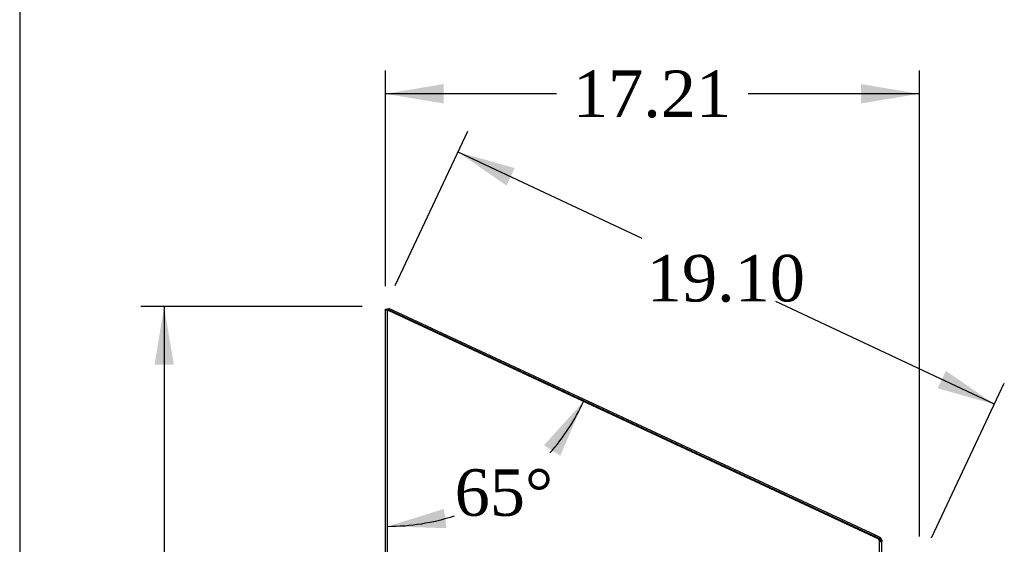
# Model space of a CAD drawing. Header units: inches. Extents: x 1 to 299, y -2 to 199.
# Tile 11 of 26: x 1 to 33, y 129 to 146. Entities that reach past the tile are written whole.
import ezdxf
from ezdxf.enums import TextEntityAlignment as Align
from ezdxf.lldxf.tags import DXFTag

# ---------------------------------------------------------------- set-up
doc = ezdxf.new("R2010")
doc.units = ezdxf.units.IN
doc.header["$MEASUREMENT"] = 0
for name, color, linetype in [('COM70708-4', 7, 'Continuous'), ('COM70709-12', 7, 'Continuous'), ('COM70711-4', 7, 'Continuous'), ('Default', 7, 'Continuous')]:
    doc.layers.add(name, color=color, linetype=linetype)
doc.styles.add('SEACAD_Times_New_Roman', font='times.ttf')
tags = doc.linetypes.add('HIDDEN2', pattern=[0.1875, 0.125, -0.0625]).pattern_tags.tags
tags[6:7] = [DXFTag(74, 4), DXFTag(75, 0), DXFTag(340, '0'), DXFTag(46, 0.0), DXFTag(50, 0.0), DXFTag(44, 0.0), DXFTag(45, 0.0)]
tags[4:5] = [DXFTag(74, 4), DXFTag(75, 0), DXFTag(340, '0'), DXFTag(46, 0.0), DXFTag(50, 0.0), DXFTag(44, 0.0), DXFTag(45, 0.0)]
doc.dimstyles.new('HAMMOND_(STH_-_300x200)', dxfattribs={"dimtxt": 1.5, "dimasz": 1.875, "dimexe": 0.75, "dimexo": 0.75, "dimgap": 0.375, "dimtad": 0, "dimtih": 1, "dimtoh": 1, "dimzin": 0, "dimdsep": 46, "dimtxsty": 'SEACAD_Times_New_Roman', "dimblk1": '_SE_FILLED', "dimblk2": '_SE_FILLED', "dimsah": 1, "dimcen": 0.75, "dimadec": 0, "dimazin": 0, "dimtfac": 0.8, "dimtofl": 0, "dimtmove": 0, "dimatfit": 3, "dimfxl": 1, "dimtolj": 1, "dimtzin": 0, "dimarcsym": 0})

# ---------------------------------------------------------------- blocks, each defined once
blk = doc.blocks.new('SE1')
at = {"layer": 'COM70708-4', "color": 7, "linetype": 'Continuous'}
for p, q in [((13.152, 136.505), (13.224, 136.505)), ((13.152, 69.208), (13.152, 136.505)), ((13.26, 136.463), (29.044, 129.103)), ((29.044, 129.103), (29.074, 129.1)), ((29.152, 69.244), (29.152, 129.026))]:
    blk.add_line(p, q, dxfattribs=at)
at = {"layer": 'COM70708-4', "color": 7, "linetype": 'HIDDEN2'}
for p, q in [((13.224, 69.208), (13.224, 136.505)), ((29.054, 129.1), (29.074, 129.1)), ((29.08, 125.035), (29.08, 129.026)), ((29.08, 129.026), (29.152, 129.026))]:
    blk.add_line(p, q, dxfattribs=at)
blk.add_arc((28.934, 129.017), 0.146, 3.4338, 34.8746, dxfattribs=at)
at = {"layer": 'COM70708-4', "color": 7, "linetype": 'Continuous'}
for points, knots in [([(13.152, 136.505), (13.152, 136.502), (13.155, 136.498), (13.166, 136.491), (13.174, 136.488), (13.194, 136.481), (13.206, 136.477), (13.232, 136.47), (13.246, 136.467), (13.26, 136.463)], [0, 0, 0, 0, 0.25, 0.25, 0.5, 0.5, 0.75, 0.75, 1, 1, 1, 1]), ([(13.224, 136.505), (13.224, 136.498), (13.228, 136.491), (13.241, 136.477), (13.251, 136.47), (13.26, 136.463)], [0, 0, 0, 0, 0.5, 0.5, 1, 1, 1, 1]), ([(29.074, 129.1), (29.085, 129.094), (29.096, 129.088), (29.115, 129.075), (29.123, 129.069), (29.137, 129.057), (29.143, 129.05), (29.15, 129.038), (29.152, 129.032), (29.152, 129.026)], [0, 0, 0, 0, 0.25, 0.25, 0.5, 0.5, 0.75, 0.75, 1, 1, 1, 1])]:
    blk.add_open_spline(points, degree=3, knots=knots, dxfattribs=at)
at = {"layer": 'COM70709-12', "color": 7, "linetype": 'Continuous'}
for p, q in [((13.223, 136.48), (13.253, 136.546)), ((13.253, 136.546), (28.938, 129.232)), ((28.907, 129.167), (28.938, 129.232)), ((28.938, 129.232), (29.09, 129.161)), ((29.059, 129.096), (29.09, 129.161)), ((29.13, 129.063), (29.152, 129.063)), ((29.152, 129.063), (29.152, 129.026))]:
    blk.add_line(p, q, dxfattribs=at)
at = {"layer": 'COM70709-12', "color": 7, "linetype": 'HIDDEN2'}
for p, q in [((13.223, 136.48), (13.26, 136.463)), ((29.044, 129.103), (29.059, 129.096)), ((29.08, 129.063), (29.08, 129.026)), ((29.08, 129.063), (29.13, 129.063)), ((29.08, 129.018), (29.152, 129.018))]:
    blk.add_line(p, q, dxfattribs=at)
at = {"layer": 'COM70709-12', "color": 7, "linetype": 'Continuous'}
blk.add_arc((29.044, 129.063), 0.108, 0, 65, dxfattribs=at)
at = {"layer": 'COM70709-12', "color": 7, "linetype": 'HIDDEN2'}
blk.add_arc((29.044, 129.063), 0.036, 0.0001, 64.9999, dxfattribs=at)
at = {"layer": 'COM70711-4', "color": 7, "linetype": 'Continuous'}
for p, q in [((13.233, 136.503), (13.224, 136.507)), ((13.224, 136.507), (13.224, 136.505))]:
    blk.add_line(p, q, dxfattribs=at)
at = {"layer": 'COM70711-4', "color": 7, "linetype": 'HIDDEN2'}
for p, q in [((29.044, 129.13), (13.233, 136.503)), ((29.08, 129.039), (29.152, 129.039))]:
    blk.add_line(p, q, dxfattribs=at)
for points, knots in [([(29.152, 129.039), (29.152, 129.047), (29.149, 129.054), (29.138, 129.069), (29.13, 129.077), (29.11, 129.092), (29.098, 129.1), (29.072, 129.115), (29.058, 129.122), (29.044, 129.13)], [0, 0, 0, 0, 0.25, 0.25, 0.5, 0.5, 0.75, 0.75, 1, 1, 1, 1]), ([(29.08, 129.039), (29.08, 129.054), (29.076, 129.069), (29.063, 129.1), (29.053, 129.115), (29.044, 129.13)], [0, 0, 0, 0, 0.5, 0.5, 1, 1, 1, 1])]:
    blk.add_open_spline(points, degree=3, knots=knots, dxfattribs=at)
blk = doc.blocks.new('DMBLK311')
at = {"layer": 'Default', "linetype": 'Continuous', "transparency": 16777216}
for points in [[(5.711, 134.718), (6.336, 134.718), (6.023, 136.593)], [(5.711, 71.011), (6.023, 69.136), (6.336, 71.011)]]:
    blk.add_hatch(color=7, dxfattribs=at).paths.add_polyline_path(points)
at = {"layer": 'Default', "color": 7, "linetype": 'Continuous', "transparency": 16777216}
for p, q in [((12.402, 136.593), (5.273, 136.593)), ((6.023, 136.593), (6.023, 104.14)), ((6.023, 102.115), (6.023, 69.136)), ((12.474, 69.136), (5.273, 69.136))]:
    blk.add_line(p, q, dxfattribs=at)
at = {"layer": 'Default', "color": 7, "linetype": 'Continuous', "transparency": 16777216, "style": 'SEACAD_Times_New_Roman'}
blk.add_text('67.46', height=1.5, dxfattribs=at).set_placement((3.464, 103.615), align=Align.TOP_LEFT)
blk = doc.blocks.new('_SE_FILLED')
at = {"color": 0}
blk.add_line((0, 0), (-1, 0), dxfattribs=at)
blk.add_solid([(0, 0), (-1, -0.1665), (-1, 0.1665), (0, 0)], dxfattribs=at)
blk = doc.blocks.new('DMBLK312')
at = {"layer": 'Default', "linetype": 'Continuous', "transparency": 16777216}
for points in [[(15.027, 143.764), (13.152, 143.451), (15.027, 143.139)], [(28.487, 143.764), (28.487, 143.139), (30.362, 143.451)]]:
    blk.add_hatch(color=7, dxfattribs=at).paths.add_polyline_path(points)
at = {"layer": 'Default', "color": 7, "linetype": 'Continuous', "transparency": 16777216}
for p, q in [((13.152, 137.255), (13.152, 144.201)), ((30.362, 129.181), (30.362, 144.201)), ((18.673, 143.451), (13.152, 143.451)), ((30.362, 143.451), (24.841, 143.451))]:
    blk.add_line(p, q, dxfattribs=at)
at = {"layer": 'Default', "color": 7, "linetype": 'Continuous', "transparency": 16777216, "style": 'SEACAD_Times_New_Roman'}
blk.add_text('17.21', height=1.5, dxfattribs=at).set_placement((19.198, 144.201), align=Align.TOP_LEFT)
blk = doc.blocks.new('DMBLK313')
at = {"layer": 'Default', "linetype": 'Continuous', "transparency": 16777216}
for points in [[(17.323, 141.057), (15.494, 141.572), (17.057, 140.492)], [(31.217, 134.524), (30.951, 133.959), (32.781, 133.444)]]:
    blk.add_hatch(color=7, dxfattribs=at).paths.add_polyline_path(points)
at = {"layer": 'Default', "color": 7, "linetype": 'Continuous', "transparency": 16777216}
for p, q in [((13.471, 137.272), (15.813, 142.251)), ((21.426, 138.783), (15.494, 141.572)), ((32.781, 133.444), (25.732, 136.758)), ((30.759, 129.143), (33.1, 134.122))]:
    blk.add_line(p, q, dxfattribs=at)
at = {"layer": 'Default', "color": 7, "linetype": 'Continuous', "transparency": 16777216, "style": 'SEACAD_Times_New_Roman'}
blk.add_text('19.10', height=1.5, dxfattribs=at).set_placement((21.578, 138.258), align=Align.TOP_LEFT)
blk = doc.blocks.new('DMBLK314')
at = {"layer": 'Default', "linetype": 'Continuous', "transparency": 16777216}
for points in [[(18.79, 131.788), (19.541, 133.534), (18.264, 132.125)], [(15.04, 130.071), (13.224, 129.51), (15.124, 129.452)]]:
    blk.add_hatch(color=7, dxfattribs=at).paths.add_polyline_path(points)
at = {"layer": 'Default', "color": 7, "linetype": 'Continuous', "transparency": 16777216}
for start, end in [(318.6656, 335), (270, 288.01)]:
    blk.add_arc((13.224, 136.48), 6.97, start, end, dxfattribs=at)
at = {"layer": 'Default', "color": 7, "linetype": 'Continuous', "transparency": 16777216, "style": 'SEACAD_Times_New_Roman'}
blk.add_text('65°', height=1.5, dxfattribs=at).set_placement((15.387, 131.352), align=Align.TOP_LEFT)
blk = doc.blocks.new('BORDER')
at = {"layer": 'Default', "color": 7, "linetype": 'Continuous'}
blk.add_line((-41.86, 27.86), (-41.86, 0), dxfattribs=at)

msp = doc.modelspace()

# ---------------------------------------------------------------- block references
at = {"layer": 'Default', "color": 7, "xscale": 7.12, "yscale": 7.12, "zscale": 7.12}
msp.add_blockref('BORDER', (299.411, 0.564), dxfattribs=at)
at = {"layer": 'Default'}
msp.add_blockref('SE1', (0, 0), dxfattribs=at)

# ---------------------------------------------------------------- dimensions: what is measured, and where the dimension line sits
at = {"layer": 'Default', "color": 7, "linetype": 'Continuous'}
dim = msp.add_linear_dim(base=(13.152, 143.451), p1=(30.362, 128.431), p2=(13.152, 136.505), text='\\A1;<>', dimstyle='HAMMOND_(STH_-_300x200)', dxfattribs=at)
dim.commit()
dim.dimension.update_dxf_attribs({"geometry": 'DMBLK312', "text_midpoint": (21.757, 143.451), "dimtype": 160})
for base, p1, p2, angle, picture, middle in [((32.781, 133.444), (30.44, 128.464), (13.152, 136.593), 154.8162, 'DMBLK313', (24.137, 137.508)), ((6.023, 136.593), (13.152, 136.593), (13.224, 69.136), 270.0612, 'DMBLK311', (6.023, 102.865))]:
    dim = msp.add_linear_dim(base=base, p1=p1, p2=p2, angle=angle, text='\\A1;<>', dimstyle='HAMMOND_(STH_-_300x200)', dxfattribs=at)
    dim.commit()
    dim.dimension.update_dxf_attribs({"geometry": picture, "text_midpoint": middle, "dimtype": 161})
dim = msp.add_angular_dim_2l(base=(16.969, 130.602), line1=((13.224, 136.48), (29.044, 129.103)), line2=((13.224, 136.48), (13.224, 69.208)), text='\\A1;<>', dimstyle='HAMMOND_(STH_-_300x200)', dxfattribs=at)
dim.commit()
dim.dimension.update_dxf_attribs({"geometry": 'DMBLK314', "text_midpoint": (16.969, 130.602), "dimtype": 162})

doc.saveas('drawing.dxf')
